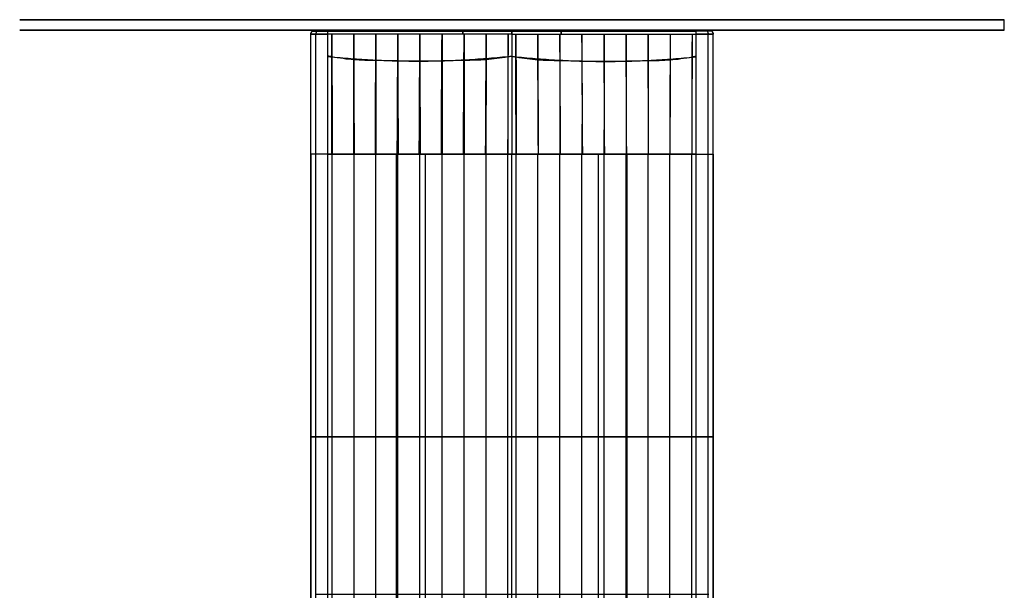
# Model space of a CAD drawing. Header units: millimetres. Extents: x -57 to 58, y -66 to 67.
# Tile 8 of 8: x -57 to 58, y 0 to 67. Entities that reach past the tile are written whole.
import ezdxf

# ---------------------------------------------------------------- set-up
doc = ezdxf.new("R2010")
doc.units = ezdxf.units.MM
doc.header["$MEASUREMENT"] = 0
doc.layers.add('White Porcelain Series_ D2_ 2017', color=178, linetype='Continuous', true_color=0x000000)

msp = doc.modelspace()

# ---------------------------------------------------------------- linework, layer by layer
at = {"layer": 'White Porcelain Series_ D2_ 2017'}
for p, q in [((23.09, 65.88, 34), (-22.91, 65.88, 34)), ((0.09, 65.88, 2), (0.09, 65.88, 66)), ((0.09, 65.38, 66.5), (-21.41, 65.38, 66.5)), ((-21.41, 51.38, 66.5), (-21.41, 65.38, 66.5)), ((0.09, 65.38, 1.5), (-21.41, 65.38, 1.5)), ((-21.41, 51.38, 1.5), (-21.41, 65.38, 1.5)), ((0.09, 65.38, 66.5), (21.59, 65.38, 66.5)), ((0.09, 65.38, 1.5), (21.59, 65.38, 1.5)), ((21.59, 51.38, 66.5), (21.59, 65.38, 66.5)), ((21.59, 51.38, 1.5), (21.59, 65.38, 1.5))]:
    msp.add_line(p, q, dxfattribs=at)
at = {"layer": 'White Porcelain Series_ D2_ 2017', "extrusion": (-3.5845e-11, 1, 2.14612e-16)}
msp.add_lwpolyline([(-23.09, 34), (22.91, 34)], dxfattribs=at)
at = {"layer": 'White Porcelain Series_ D2_ 2017', "extrusion": (6.10808e-32, -1, -2.47145e-16)}
msp.add_rational_spline([(57.59, 67.08, 34.6), (57.59, 67.08, -22.9), (0.09, 67.08, -22.9), (-57.41, 67.08, -22.9), (-57.41, 67.08, 34.6), (-57.41, 67.08, 92.1), (0.09, 67.08, 92.1), (57.59, 67.08, 92.1), (57.59, 67.08, 34.6)], [1, 0.707106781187, 1, 0.707106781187, 1, 0.707106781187, 1, 0.707106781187, 1], degree=2, knots=[0, 0, 0, 90.320789, 90.320789, 180.641578, 180.641578, 270.962366, 270.962366, 361.283155, 361.283155, 361.283155], dxfattribs=at)
at = {"layer": 'White Porcelain Series_ D2_ 2017'}
for points, degree in [([(57.59, 65.88, 34.6), (57.59, 66.48, 34.6), (57.59, 67.08, 34.6)], 2), ([(-23.26, 65.74, 3.5), (-23.26, 65.74, 34), (-23.26, 65.74, 64.5)], 2), ([(-22.91, 65.88, 3.5), (-22.91, 65.88, 34), (-22.91, 65.88, 64.5)], 2), ([(0.09, 65.88, 66), (-7.08, 65.88, 66), (-14.24, 65.88, 66), (-21.41, 65.88, 66)], 3), ([(-21.41, 65.88, 2), (-14.24, 65.88, 2), (-7.08, 65.88, 2), (0.09, 65.88, 2)], 3), ([(-21.41, 65.74, 1.65), (-10.66, 65.74, 1.65), (0.09, 65.74, 1.65)], 2), ([(0.09, 65.74, 66.35), (-10.66, 65.74, 66.35), (-21.41, 65.74, 66.35)], 2), ([(21.59, 65.88, 2), (14.42, 65.88, 2), (7.26, 65.88, 2), (0.09, 65.88, 2)], 3), ([(0.09, 65.88, 66), (7.26, 65.88, 66), (14.42, 65.88, 66), (21.59, 65.88, 66)], 3), ([(21.59, 65.74, 1.65), (10.84, 65.74, 1.65), (0.09, 65.74, 1.65)], 2), ([(0.09, 65.74, 66.35), (10.84, 65.74, 66.35), (21.59, 65.74, 66.35)], 2), ([(23.09, 65.88, 64.5), (23.09, 65.88, 34), (23.09, 65.88, 3.5)], 2), ([(23.44, 65.74, 3.5), (23.44, 65.74, 34), (23.44, 65.74, 64.5)], 2), ([(-23.41, 51.38, 3.5), (-23.41, 58.38, 3.5), (-23.41, 65.38, 3.5)], 2), ([(-23.41, 65.38, 3.5), (-23.41, 65.38, 34), (-23.41, 65.38, 64.5)], 2), ([(-23.41, 51.38, 64.5), (-23.41, 58.38, 64.5), (-23.41, 65.38, 64.5)], 2), ([(-23.41, 51.38, 34), (-23.41, 58.38, 34), (-23.41, 65.38, 34)], 2), ([(-22.82, 51.38, 2.09), (-22.82, 58.38, 2.09), (-22.82, 65.38, 2.09)], 2), ([(-22.82, 51.38, 65.91), (-22.82, 58.38, 65.91), (-22.82, 65.38, 65.91)], 2), ([(0.09, 65.38, 1.5), (0.09, 60.81, 1.5), (0.09, 56.13, 1.5), (0.09, 51.38, 1.5)], 3), ([(23, 51.38, 65.91), (23, 58.38, 65.91), (23, 65.38, 65.91)], 2), ([(23.01, 51.38, 2.09), (23.01, 58.38, 2.09), (23.01, 65.38, 2.09)], 2), ([(23.59, 51.38, 3.5), (23.59, 58.38, 3.5), (23.59, 65.38, 3.5)], 2), ([(23.59, 65.38, 3.5), (23.59, 65.38, 34), (23.59, 65.38, 64.5)], 2), ([(23.59, 51.38, 64.5), (23.59, 58.38, 64.5), (23.59, 65.38, 64.5)], 2), ([(23.59, 51.38, 34), (23.59, 58.38, 34), (23.59, 65.38, 34)], 2), ([(-23.41, -14.62, 3.5), (-23.41, 18.38, 3.5), (-23.41, 51.38, 3.5)], 2), ([(-23.41, 51.38, 3.5), (-23.41, 51.38, 34), (-23.41, 51.38, 64.5)], 2), ([(-23.41, 51.38, 64.5), (-23.41, 18.38, 64.5), (-23.41, -14.62, 64.5)], 2), ([(-23.41, -14.62, 34), (-23.41, 18.38, 34), (-23.41, 51.38, 34)], 2), ([(-22.82, -14.62, 2.09), (-22.82, 18.38, 2.09), (-22.82, 51.38, 2.09)], 2), ([(-22.82, -14.62, 65.91), (-22.82, 18.38, 65.91), (-22.82, 51.38, 65.92)], 2), ([(-21.41, -14.62, 1.5), (-21.41, 18.38, 1.5), (-21.41, 51.38, 1.5)], 2), ([(0.09, 51.38, 1.5), (-7.08, 51.38, 1.5), (-14.24, 51.38, 1.5), (-21.41, 51.38, 1.5)], 3), ([(-21.41, -14.62, 66.5), (-21.41, 18.38, 66.5), (-21.41, 51.38, 66.5)], 2), ([(-20.91, -14.62, 66.5), (-20.91, 18.38, 66.5), (-20.91, 51.38, 66.5)], 2), ([(-18.33, -14.62, 66.5), (-18.33, 18.38, 66.5), (-18.33, 51.38, 66.5)], 2), ([(-15.81, -14.62, 66.5), (-15.81, 18.38, 66.5), (-15.81, 51.38, 66.5)], 2), ([(-13.38, -14.62, 66.5), (-13.38, 18.38, 66.5), (-13.38, 51.38, 66.5)], 2), ([(-13.24, -14.62, 66.5), (-13.24, 18.38, 66.5), (-13.24, 51.38, 66.5)], 2), ([(-10.66, -14.62, 1.5), (-10.66, 18.38, 1.5), (-10.66, 51.38, 1.5)], 2), ([(-10.66, -14.62, 66.5), (-10.66, 18.38, 66.5), (-10.66, 51.38, 66.5)], 2), ([(-10.01, -14.62, 66.5), (-10.01, 18.38, 66.5), (-10.01, 51.38, 66.5)], 2), ([(-8.08, -14.62, 66.5), (-8.08, 18.38, 66.5), (-8.08, 51.38, 66.5)], 2), ([(-5.5, -14.62, 66.5), (-5.5, 18.38, 66.5), (-5.5, 51.38, 66.5)], 2), ([(-2.94, -14.62, 66.5), (-2.94, 18.38, 66.5), (-2.94, 51.38, 66.5)], 2), ([(-0.39, -14.62, 66.5), (-0.39, 18.38, 66.5), (-0.39, 51.38, 66.5)], 2), ([(0.09, -14.62, 1.5), (0.09, 18.38, 1.5), (0.09, 51.38, 1.5)], 2), ([(0.09, 51.38, 1.5), (7.26, 51.38, 1.5), (14.42, 51.38, 1.5), (21.59, 51.38, 1.5)], 3), ([(0.09, -14.62, 66.5), (0.09, 18.38, 66.5), (0.09, 51.38, 66.5)], 2), ([(0.57, -14.62, 66.5), (0.57, 18.38, 66.5), (0.57, 51.38, 66.5)], 2), ([(3.12, -14.62, 66.5), (3.12, 18.38, 66.5), (3.12, 51.38, 66.5)], 2), ([(5.68, -14.62, 66.5), (5.68, 18.38, 66.5), (5.68, 51.38, 66.5)], 2), ([(8.26, -14.62, 66.5), (8.26, 18.38, 66.5), (8.26, 51.38, 66.5)], 2), ([(10.19, -14.62, 66.5), (10.19, 18.38, 66.5), (10.19, 51.38, 66.5)], 2), ([(10.84, -14.62, 1.5), (10.84, 18.38, 1.5), (10.84, 51.38, 1.5)], 2), ([(10.84, -14.62, 66.5), (10.84, 18.38, 66.5), (10.84, 51.38, 66.5)], 2), ([(13.42, -14.62, 66.5), (13.42, 18.38, 66.5), (13.42, 51.38, 66.5)], 2), ([(13.56, -14.62, 66.5), (13.56, 18.38, 66.5), (13.56, 51.38, 66.5)], 2), ([(15.99, -14.62, 66.5), (15.99, 18.38, 66.5), (15.99, 51.38, 66.5)], 2), ([(18.51, -14.62, 66.5), (18.51, 18.38, 66.5), (18.51, 51.38, 66.5)], 2), ([(21.09, -14.62, 66.5), (21.09, 18.38, 66.5), (21.09, 51.38, 66.5)], 2), ([(21.59, -14.62, 1.5), (21.59, 18.38, 1.5), (21.59, 51.38, 1.5)], 2), ([(21.59, -14.62, 66.5), (21.59, 18.38, 66.5), (21.59, 51.38, 66.5)], 2), ([(23, -14.62, 2.09), (23, 18.38, 2.09), (23, 51.38, 2.09)], 2), ([(23, -14.62, 65.91), (23, 18.38, 65.91), (23, 51.38, 65.92)], 2), ([(23.59, -14.62, 3.5), (23.59, 18.38, 3.5), (23.59, 51.38, 3.5)], 2), ([(23.59, 51.38, 3.5), (23.59, 51.38, 34), (23.59, 51.38, 64.5)], 2), ([(23.59, 51.38, 64.5), (23.59, 18.38, 64.5), (23.59, -14.62, 64.5)], 2), ([(23.59, -14.62, 34), (23.59, 18.38, 34), (23.59, 51.38, 34)], 2), ([(-23.41, 18.38, 3.5), (-23.41, 18.38, 34), (-23.41, 18.38, 64.5)], 2), ([(0.09, 18.38, 1.5), (-7.08, 18.38, 1.5), (-14.24, 18.38, 1.5), (-21.41, 18.38, 1.5)], 3), ([(0.09, 18.38, 1.5), (7.26, 18.38, 1.5), (14.42, 18.38, 1.5), (21.59, 18.38, 1.5)], 3), ([(23.59, 18.38, 3.5), (23.59, 18.38, 34), (23.59, 18.38, 64.5)], 2)]:
    msp.add_open_spline(points, degree=degree, dxfattribs=at)
at = {"layer": 'White Porcelain Series_ D2_ 2017', "extrusion": (1.22162e-31, -1, -3.70718e-16)}
msp.add_rational_spline([(57.59, 65.88, 34.6), (57.59, 65.88, -22.9), (0.09, 65.88, -22.9), (-57.41, 65.88, -22.9), (-57.41, 65.88, 34.6), (-57.41, 65.88, 92.1), (0.09, 65.88, 92.1), (57.59, 65.88, 92.1), (57.59, 65.88, 34.6)], [1, 0.707106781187, 1, 0.707106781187, 1, 0.707106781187, 1, 0.707106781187, 1], degree=2, knots=[0, 0, 0, 90.320789, 90.320789, 180.641578, 180.641578, 270.962366, 270.962366, 361.283155, 361.283155, 361.283155], dxfattribs=at)
at = {"layer": 'White Porcelain Series_ D2_ 2017', "extrusion": (5.98722e-06, -5.98695e-06, 1)}
msp.add_rational_spline([(-23.41, 65.38, 64.5), (-23.41, 65.88, 64.5), (-22.91, 65.88, 64.5)], [1, 0.707106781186, 1], degree=2, dxfattribs=at)
at = {"layer": 'White Porcelain Series_ D2_ 2017', "extrusion": (5.9872e-06, -5.98693e-06, 1)}
msp.add_rational_spline([(-23.41, 65.38, 3.5), (-23.41, 65.88, 3.5), (-22.91, 65.88, 3.5)], [1, 0.707106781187, 1], degree=2, dxfattribs=at)
at = {"layer": 'White Porcelain Series_ D2_ 2017', "extrusion": (5.98718e-06, -5.9869e-06, 1)}
msp.add_rational_spline([(-22.91, 65.88, 34), (-23.41, 65.88, 34), (-23.41, 65.38, 34)], [1, 0.707106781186, 1], degree=2, dxfattribs=at)
at = {"layer": 'White Porcelain Series_ D2_ 2017', "extrusion": (-2.25757e-11, 1, 5.98692e-06)}
msp.add_rational_spline([(-23.26, 65.74, 3.5), (-23.29, 65.74, 2.51), (-22.4, 65.74, 1.62), (-21.41, 65.74, 1.65)], [0.853553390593, 0.853553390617, 0.853553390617, 0.853553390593], degree=3, dxfattribs=at)
at = {"layer": 'White Porcelain Series_ D2_ 2017', "extrusion": (-2.47516e-11, 1, 5.98697e-06)}
msp.add_rational_spline([(-23.26, 65.74, 64.5), (-23.29, 65.74, 65.49), (-22.4, 65.74, 66.38), (-21.41, 65.74, 66.35)], [0.853553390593, 0.853553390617, 0.853553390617, 0.853553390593], degree=3, dxfattribs=at)
at = {"layer": 'White Porcelain Series_ D2_ 2017', "extrusion": (-2.52195e-12, 1, 5.98695e-06)}
msp.add_open_spline([(-22.91, 65.88, 64.5), (-22.93, 65.88, 65.3), (-22.21, 65.88, 66.02), (-21.41, 65.88, 66)], degree=3, dxfattribs=at)
at = {"layer": 'White Porcelain Series_ D2_ 2017', "extrusion": (-2.7503e-12, 1, 5.98694e-06)}
msp.add_open_spline([(-21.41, 65.88, 2), (-22.21, 65.88, 1.98), (-22.93, 65.88, 2.7), (-22.91, 65.88, 3.5)], degree=3, dxfattribs=at)
at = {"layer": 'White Porcelain Series_ D2_ 2017', "extrusion": (0.707103, 4.23343e-06, -0.707111)}
msp.add_rational_spline([(-22.47, 65.88, 2.44), (-22.82, 65.88, 2.09), (-22.82, 65.38, 2.09)], [1, 0.707106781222, 1], degree=2, dxfattribs=at)
at = {"layer": 'White Porcelain Series_ D2_ 2017', "extrusion": (0.707111, -4.23338e-06, 0.707103)}
msp.add_rational_spline([(-22.47, 65.88, 65.56), (-22.82, 65.88, 65.91), (-22.82, 65.38, 65.91)], [1, 0.707106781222, 1], degree=2, dxfattribs=at)
at = {"layer": 'White Porcelain Series_ D2_ 2017', "extrusion": (-1, -3.00543e-11, 5.98723e-06)}
msp.add_rational_spline([(-21.41, 65.38, 1.5), (-21.41, 65.88, 1.5), (-21.41, 65.88, 2)], [1, 0.707106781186, 1], degree=2, dxfattribs=at)
at = {"layer": 'White Porcelain Series_ D2_ 2017', "extrusion": (1, 2.45532e-10, -5.98743e-06)}
msp.add_rational_spline([(-21.41, 65.38, 66.5), (-21.41, 65.88, 66.5), (-21.41, 65.88, 66)], [1, 0.707106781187, 1], degree=2, dxfattribs=at)
at = {"layer": 'White Porcelain Series_ D2_ 2017', "extrusion": (-1, -3.59215e-11, 5.98722e-06)}
msp.add_rational_spline([(-5.66, 65.88, 2), (-5.66, 65.88, 1.5), (-5.66, 65.38, 1.5)], [1, 0.707106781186, 1], degree=2, dxfattribs=at)
at = {"layer": 'White Porcelain Series_ D2_ 2017', "extrusion": (1, 3.58523e-11, -5.98722e-06)}
msp.add_rational_spline([(-5.66, 65.38, 66.5), (-5.66, 65.88, 66.5), (-5.66, 65.88, 66)], [1, 0.707106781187, 1], degree=2, dxfattribs=at)
at = {"layer": 'White Porcelain Series_ D2_ 2017', "extrusion": (-1, 2.99363e-06, -2.99359e-06)}
msp.add_rational_spline([(0.09, 65.38, 1.5), (0.09, 65.68, 1.5), (0.09, 65.88, 1.71), (0.09, 65.88, 2)], [1, 0.804737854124, 0.804737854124, 1], degree=3, dxfattribs=at)
at = {"layer": 'White Porcelain Series_ D2_ 2017', "extrusion": (1, 2.99359e-06, 2.99363e-06)}
msp.add_rational_spline([(0.09, 65.88, 66), (0.09, 65.88, 66.29), (0.09, 65.68, 66.5), (0.09, 65.38, 66.5)], [1, 0.804737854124, 0.804737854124, 1], degree=3, dxfattribs=at)
at = {"layer": 'White Porcelain Series_ D2_ 2017', "extrusion": (-1, 3.59091e-11, -5.98722e-06)}
msp.add_rational_spline([(5.84, 65.88, 2), (5.84, 65.88, 1.5), (5.84, 65.38, 1.5)], [1, 0.707106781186, 1], degree=2, dxfattribs=at)
at = {"layer": 'White Porcelain Series_ D2_ 2017', "extrusion": (1, -3.58807e-11, 5.98722e-06)}
msp.add_rational_spline([(5.84, 65.38, 66.5), (5.84, 65.88, 66.5), (5.84, 65.88, 66)], [1, 0.707106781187, 1], degree=2, dxfattribs=at)
at = {"layer": 'White Porcelain Series_ D2_ 2017', "extrusion": (-2.7503e-12, -1, -5.98694e-06)}
msp.add_open_spline([(23.09, 65.88, 3.5), (23.11, 65.88, 2.7), (22.39, 65.88, 1.98), (21.59, 65.88, 2)], degree=3, dxfattribs=at)
at = {"layer": 'White Porcelain Series_ D2_ 2017', "extrusion": (2.52195e-12, 1, 5.98695e-06)}
msp.add_open_spline([(21.59, 65.88, 66), (22.39, 65.88, 66.02), (23.11, 65.88, 65.3), (23.09, 65.88, 64.5)], degree=3, dxfattribs=at)
at = {"layer": 'White Porcelain Series_ D2_ 2017', "extrusion": (-1, 3.00401e-11, -5.98723e-06)}
msp.add_rational_spline([(21.59, 65.38, 1.5), (21.59, 65.88, 1.5), (21.59, 65.88, 2)], [1, 0.707106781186, 1], degree=2, dxfattribs=at)
at = {"layer": 'White Porcelain Series_ D2_ 2017', "extrusion": (1, -2.45574e-10, 5.98743e-06)}
msp.add_rational_spline([(21.59, 65.38, 66.5), (21.59, 65.88, 66.5), (21.59, 65.88, 66)], [1, 0.707106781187, 1], degree=2, dxfattribs=at)
at = {"layer": 'White Porcelain Series_ D2_ 2017', "extrusion": (-2.25757e-11, -1, -5.98692e-06)}
msp.add_rational_spline([(23.44, 65.74, 3.5), (23.47, 65.74, 2.51), (22.58, 65.74, 1.62), (21.59, 65.74, 1.65)], [0.853553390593, 0.853553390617, 0.853553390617, 0.853553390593], degree=3, dxfattribs=at)
at = {"layer": 'White Porcelain Series_ D2_ 2017', "extrusion": (2.47516e-11, 1, 5.98697e-06)}
msp.add_rational_spline([(23.44, 65.74, 64.5), (23.47, 65.74, 65.49), (22.58, 65.74, 66.38), (21.59, 65.74, 66.35)], [0.853553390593, 0.853553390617, 0.853553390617, 0.853553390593], degree=3, dxfattribs=at)
at = {"layer": 'White Porcelain Series_ D2_ 2017', "extrusion": (0.707103, -4.23343e-06, 0.707111)}
msp.add_rational_spline([(22.65, 65.88, 2.44), (23, 65.88, 2.09), (23, 65.38, 2.09)], [1, 0.707106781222, 1], degree=2, dxfattribs=at)
at = {"layer": 'White Porcelain Series_ D2_ 2017', "extrusion": (0.707111, 4.23338e-06, -0.707103)}
msp.add_rational_spline([(22.65, 65.88, 65.56), (23, 65.88, 65.91), (23, 65.38, 65.91)], [1, 0.707106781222, 1], degree=2, dxfattribs=at)
at = {"layer": 'White Porcelain Series_ D2_ 2017', "extrusion": (5.98722e-06, 5.98695e-06, -1)}
msp.add_rational_spline([(23.59, 65.38, 64.5), (23.59, 65.88, 64.5), (23.09, 65.88, 64.5)], [1, 0.707106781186, 1], degree=2, dxfattribs=at)
at = {"layer": 'White Porcelain Series_ D2_ 2017', "extrusion": (5.9872e-06, 5.98693e-06, -1)}
msp.add_rational_spline([(23.59, 65.38, 3.5), (23.59, 65.88, 3.5), (23.09, 65.88, 3.5)], [1, 0.707106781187, 1], degree=2, dxfattribs=at)
at = {"layer": 'White Porcelain Series_ D2_ 2017', "extrusion": (5.98718e-06, 5.9869e-06, -1)}
msp.add_rational_spline([(23.09, 65.88, 34), (23.59, 65.88, 34), (23.59, 65.38, 34)], [1, 0.707106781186, 1], degree=2, dxfattribs=at)
at = {"layer": 'White Porcelain Series_ D2_ 2017', "extrusion": (-6.02936e-13, -1, -5.98694e-06)}
msp.add_rational_spline([(-21.41, 65.38, 1.5), (-23.41, 65.38, 1.5), (-23.41, 65.38, 3.5)], [1, 0.707107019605, 1], degree=2, dxfattribs=at)
at = {"layer": 'White Porcelain Series_ D2_ 2017', "extrusion": (1.75376e-12, -1, -5.98694e-06)}
msp.add_rational_spline([(-23.41, 65.38, 64.5), (-23.41, 65.38, 66.5), (-21.41, 65.38, 66.5)], [1, 0.707106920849, 0.999999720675], degree=2, dxfattribs=at)
at = {"layer": 'White Porcelain Series_ D2_ 2017', "extrusion": (-5.98747e-06, 5.98694e-06, -1)}
for points, knots in [([(-20.95, 51.38, 1.5), (-20.95, 55.11, 1.5), (-20.96, 59.67, 1.5), (-20.97, 64.47, 1.5), (-20.97, 65.38, 1.5)], [115.591756, 115.591756, 115.591756, 115.591756, 126.910696, 129.451062, 129.451062, 129.451062, 129.451062]), ([(-18.4, 51.38, 1.5), (-18.4, 54.94, 1.5), (-18.4, 59.41, 1.5), (-18.4, 64.38, 1.5), (-18.4, 65.38, 1.5)], [116.001177, 116.001177, 116.001177, 116.001177, 126.910696, 129.505638, 129.505638, 129.505638, 129.505638])]:
    msp.add_open_spline(points, degree=3, knots=knots, dxfattribs=at)
at = {"layer": 'White Porcelain Series_ D2_ 2017'}
for points, knots in [([(-20.95, 65.38, 66.5), (-20.95, 64.48, 66.5), (-20.93, 59.52, 66.5), (-20.92, 55.05, 66.5), (-20.92, 51.38, 66.5)], [-129.312278, -129.312278, -129.312278, -129.312278, -126.911698, -115.629027, -115.629027, -115.629027, -115.629027]), ([(-18.4, 65.38, 66.5), (-18.4, 64.35, 66.5), (-18.38, 59.29, 66.5), (-18.36, 54.87, 66.5), (-18.35, 51.38, 66.5)], [-129.521962, -129.521962, -129.521962, -129.521962, -126.911698, -116.086516, -116.086516, -116.086516, -116.086516]), ([(-15.82, 65.38, 66.5), (-15.82, 64.31, 66.5), (-15.81, 59.17, 66.5), (-15.8, 54.78, 66.5), (-15.8, 51.38, 66.5)], [-129.506501, -129.506501, -129.506501, -129.506501, -126.911698, -116.350444, -116.350444, -116.350444, -116.350444]), ([(-13.24, 65.38, 66.5), (-13.24, 64.29, 66.5), (-13.23, 59.12, 66.5), (-13.22, 54.74, 66.5), (-13.22, 51.38, 66.5)], [-129.496124, -129.496124, -129.496124, -129.496124, -126.911698, -116.502003, -116.502003, -116.502003, -116.502003]), ([(-10.66, 65.38, 66.5), (-10.66, 64.29, 66.5), (-10.66, 59.1, 66.5), (-10.65, 54.72, 66.5), (-10.65, 51.38, 66.5)], [-129.501299, -129.501299, -129.501299, -129.501299, -126.911698, -116.545907, -116.545907, -116.545907, -116.545907]), ([(-8.08, 65.38, 66.5), (-8.08, 64.29, 66.5), (-8.08, 59.12, 66.5), (-8.08, 54.74, 66.5), (-8.08, 51.38, 66.5)], [-129.496537, -129.496537, -129.496537, -129.496537, -126.911698, -116.479704, -116.479704, -116.479704, -116.479704]), ([(-5.49, 65.38, 66.5), (-5.49, 64.32, 66.5), (-5.5, 59.17, 66.5), (-5.51, 54.78, 66.5), (-5.51, 51.38, 66.5)], [-129.506499, -129.506499, -129.506499, -129.506499, -126.911698, -116.314741, -116.314741, -116.314741, -116.314741]), ([(-2.92, 65.38, 66.5), (-2.92, 64.35, 66.5), (-2.94, 59.29, 66.5), (-2.95, 54.87, 66.5), (-2.97, 51.38, 66.5)], [-129.519435, -129.519435, -129.519435, -129.519435, -126.911698, -116.051797, -116.051797, -116.051797, -116.051797]), ([(-0.37, 65.38, 66.5), (-0.37, 64.47, 66.5), (-0.39, 59.52, 66.5), (-0.4, 55.05, 66.5), (-0.4, 51.38, 66.5)], [-129.316978, -129.316978, -129.316978, -129.316978, -126.911698, -115.626164, -115.626164, -115.626164, -115.626164]), ([(0.09, 65.38, 66.5), (0.09, 61.45, 66.5), (0.09, 57.52, 66.5), (0.09, 53.59, 66.5), (0.09, 52.86, 66.5), (0.09, 52.12, 66.5), (0.09, 51.38, 66.5)], [144.448895, 144.448895, 144.448895, 144.448895, 156.238136, 156.238136, 156.238136, 158.448895, 158.448895, 158.448895, 158.448895]), ([(0.55, 65.38, 66.5), (0.55, 64.47, 66.5), (0.57, 59.52, 66.5), (0.58, 55.05, 66.5), (0.58, 51.38, 66.5)], [-129.316978, -129.316978, -129.316978, -129.316978, -126.911698, -115.626164, -115.626164, -115.626164, -115.626164]), ([(3.1, 65.38, 66.5), (3.1, 64.35, 66.5), (3.12, 59.29, 66.5), (3.14, 54.87, 66.5), (3.15, 51.38, 66.5)], [-129.519435, -129.519435, -129.519435, -129.519435, -126.911698, -116.051797, -116.051797, -116.051797, -116.051797]), ([(5.67, 65.38, 66.5), (5.68, 64.32, 66.5), (5.69, 59.17, 66.5), (5.69, 54.78, 66.5), (5.69, 51.38, 66.5)], [-129.506499, -129.506499, -129.506499, -129.506499, -126.911698, -116.314741, -116.314741, -116.314741, -116.314741]), ([(8.26, 65.38, 66.5), (8.26, 64.29, 66.5), (8.27, 59.12, 66.5), (8.27, 54.74, 66.5), (8.26, 51.38, 66.5)], [-129.496537, -129.496537, -129.496537, -129.496537, -126.911698, -116.479704, -116.479704, -116.479704, -116.479704]), ([(10.84, 65.38, 66.5), (10.84, 64.29, 66.5), (10.84, 59.1, 66.5), (10.84, 54.72, 66.5), (10.83, 51.38, 66.5)], [-129.501299, -129.501299, -129.501299, -129.501299, -126.911698, -116.545907, -116.545907, -116.545907, -116.545907]), ([(13.42, 65.38, 66.5), (13.42, 64.29, 66.5), (13.41, 59.12, 66.5), (13.41, 54.74, 66.5), (13.41, 51.38, 66.5)], [-129.496124, -129.496124, -129.496124, -129.496124, -126.911698, -116.502003, -116.502003, -116.502003, -116.502003]), ([(16.01, 65.38, 66.5), (16, 64.31, 66.5), (15.99, 59.17, 66.5), (15.98, 54.78, 66.5), (15.98, 51.38, 66.5)], [-129.506501, -129.506501, -129.506501, -129.506501, -126.911698, -116.350444, -116.350444, -116.350444, -116.350444]), ([(18.58, 65.38, 66.5), (18.58, 64.35, 66.5), (18.56, 59.29, 66.5), (18.54, 54.87, 66.5), (18.53, 51.38, 66.5)], [-129.521962, -129.521962, -129.521962, -129.521962, -126.911698, -116.086516, -116.086516, -116.086516, -116.086516]), ([(21.13, 65.38, 66.5), (21.13, 64.48, 66.5), (21.11, 59.52, 66.5), (21.1, 55.05, 66.5), (21.1, 51.38, 66.5)], [-129.312278, -129.312278, -129.312278, -129.312278, -126.911698, -115.629027, -115.629027, -115.629027, -115.629027]), ([(0.09, 62.83, 66.5), (-0.07, 62.8, 66.5), (-1.18, 62.61, 66.5), (-2.88, 62.37, 66.5), (-5.51, 62.33, 66.5), (-8.08, 62.26, 66.5), (-10.66, 62.24, 66.5), (-13.23, 62.26, 66.5), (-15.81, 62.32, 66.5), (-18.43, 62.35, 66.5), (-20.14, 62.6, 66.5), (-21.25, 62.81, 66.5), (-21.41, 62.83, 66.5)], [68.132539, 68.132539, 68.132539, 68.132539, 68.549983, 71.129983, 73.709983, 76.289983, 78.869983, 81.449983, 84.029983, 86.609983, 89.189983, 89.607668, 89.607668, 89.607668, 89.607668]), ([(0.09, 62.83, 66.5), (0.25, 62.8, 66.5), (1.36, 62.61, 66.5), (3.07, 62.37, 66.5), (5.69, 62.33, 66.5), (8.26, 62.26, 66.5), (10.84, 62.24, 66.5), (13.41, 62.26, 66.5), (15.99, 62.32, 66.5), (18.61, 62.35, 66.5), (20.32, 62.6, 66.5), (21.43, 62.81, 66.5), (21.59, 62.83, 66.5)], [68.132539, 68.132539, 68.132539, 68.132539, 68.549983, 71.129983, 73.709983, 76.289983, 78.869983, 81.449983, 84.029983, 86.609983, 89.189983, 89.607668, 89.607668, 89.607668, 89.607668])]:
    msp.add_open_spline(points, degree=3, knots=knots, dxfattribs=at)
at = {"layer": 'White Porcelain Series_ D2_ 2017', "extrusion": (-5.98726e-06, 5.98694e-06, -1)}
msp.add_open_spline([(-15.86, 51.38, 1.5), (-15.85, 54.81, 1.5), (-15.83, 59.21, 1.5), (-15.82, 64.32, 1.5), (-15.82, 65.38, 1.5)], degree=3, knots=[116.357946, 116.357946, 116.357946, 116.357946, 126.910696, 129.49982, 129.49982, 129.49982, 129.49982], dxfattribs=at)
at = {"layer": 'White Porcelain Series_ D2_ 2017', "extrusion": (-5.98725e-06, 5.98694e-06, -1)}
msp.add_open_spline([(-13.31, 51.38, 1.5), (-13.29, 54.74, 1.5), (-13.27, 59.12, 1.5), (-13.24, 64.29, 1.5), (-13.24, 65.38, 1.5)], degree=3, knots=[116.598798, 116.598798, 116.598798, 116.598798, 126.910696, 129.499536, 129.499536, 129.499536, 129.499536], dxfattribs=at)
at = {"layer": 'White Porcelain Series_ D2_ 2017', "extrusion": (5.98715e-06, -5.98694e-06, 1)}
msp.add_open_spline([(-10.74, 51.38, 1.5), (-10.72, 54.72, 1.5), (-10.7, 59.1, 1.5), (-10.67, 64.28, 1.5), (-10.66, 65.38, 1.5)], degree=3, knots=[116.664961, 116.664961, 116.664961, 116.664961, 126.910696, 129.500244, 129.500244, 129.500244, 129.500244], dxfattribs=at)
at = {"layer": 'White Porcelain Series_ D2_ 2017', "extrusion": (5.98722e-06, -5.98694e-06, 1)}
msp.add_open_spline([(-8.16, 51.38, 1.5), (-8.15, 54.74, 1.5), (-8.12, 59.13, 1.5), (-8.09, 64.29, 1.5), (-8.08, 65.38, 1.5)], degree=3, knots=[116.550723, 116.550723, 116.550723, 116.550723, 126.910696, 129.49896, 129.49896, 129.49896, 129.49896], dxfattribs=at)
at = {"layer": 'White Porcelain Series_ D2_ 2017', "extrusion": (5.98723e-06, -5.98694e-06, 1)}
msp.add_open_spline([(-5.58, 51.38, 1.5), (-5.56, 54.82, 1.5), (-5.54, 59.23, 1.5), (-5.51, 64.33, 1.5), (-5.5, 65.38, 1.5)], degree=3, knots=[116.275215, 116.275215, 116.275215, 116.275215, 126.910696, 129.499574, 129.499574, 129.499574, 129.499574], dxfattribs=at)
at = {"layer": 'White Porcelain Series_ D2_ 2017', "extrusion": (5.98726e-06, -5.98694e-06, 1)}
msp.add_open_spline([(-2.99, 51.38, 1.5), (-2.97, 54.97, 1.5), (-2.95, 59.46, 1.5), (-2.92, 64.4, 1.5), (-2.91, 65.38, 1.5)], degree=3, knots=[115.918434, 115.918434, 115.918434, 115.918434, 126.910696, 129.505628, 129.505628, 129.505628, 129.505628], dxfattribs=at)
at = {"layer": 'White Porcelain Series_ D2_ 2017', "extrusion": (5.98752e-06, -5.98694e-06, 1)}
msp.add_open_spline([(-0.38, 51.38, 1.5), (-0.37, 55.15, 1.5), (-0.36, 59.76, 1.5), (-0.35, 64.48, 1.5), (-0.35, 65.38, 1.5)], degree=3, knots=[115.554723, 115.554723, 115.554723, 115.554723, 126.910696, 129.462619, 129.462619, 129.462619, 129.462619], dxfattribs=at)
at = {"layer": 'White Porcelain Series_ D2_ 2017', "extrusion": (5.98752e-06, 5.98694e-06, -1)}
msp.add_open_spline([(0.57, 51.38, 1.5), (0.56, 55.15, 1.5), (0.55, 59.76, 1.5), (0.53, 64.48, 1.5), (0.53, 65.38, 1.5)], degree=3, knots=[115.554723, 115.554723, 115.554723, 115.554723, 126.910696, 129.462619, 129.462619, 129.462619, 129.462619], dxfattribs=at)
at = {"layer": 'White Porcelain Series_ D2_ 2017', "extrusion": (5.98726e-06, 5.98694e-06, -1)}
msp.add_open_spline([(3.17, 51.38, 1.5), (3.16, 54.97, 1.5), (3.13, 59.46, 1.5), (3.1, 64.4, 1.5), (3.1, 65.38, 1.5)], degree=3, knots=[115.918434, 115.918434, 115.918434, 115.918434, 126.910696, 129.505628, 129.505628, 129.505628, 129.505628], dxfattribs=at)
at = {"layer": 'White Porcelain Series_ D2_ 2017', "extrusion": (5.98723e-06, 5.98694e-06, -1)}
msp.add_open_spline([(5.76, 51.38, 1.5), (5.75, 54.82, 1.5), (5.73, 59.23, 1.5), (5.69, 64.33, 1.5), (5.68, 65.38, 1.5)], degree=3, knots=[116.275215, 116.275215, 116.275215, 116.275215, 126.910696, 129.499574, 129.499574, 129.499574, 129.499574], dxfattribs=at)
at = {"layer": 'White Porcelain Series_ D2_ 2017', "extrusion": (5.98722e-06, 5.98694e-06, -1)}
for points, knots in [([(8.35, 51.38, 1.5), (8.33, 54.74, 1.5), (8.3, 59.13, 1.5), (8.27, 64.29, 1.5), (8.26, 65.38, 1.5)], [116.550723, 116.550723, 116.550723, 116.550723, 126.910696, 129.49896, 129.49896, 129.49896, 129.49896]), ([(0.09, 62.79, 1.5), (0.24, 62.78, 1.5), (1.28, 62.69, 1.5), (3.1, 62.52, 1.5), (5.71, 62.35, 1.5), (8.28, 62.24, 1.5), (10.86, 62.21, 1.5), (13.44, 62.23, 1.5), (16, 62.33, 1.5), (18.6, 62.49, 1.5), (20.4, 62.63, 1.5), (21.44, 62.75, 1.5), (21.59, 62.77, 1.5)], [0.002731, 0.002731, 0.002731, 0.002731, 0.43, 3.01, 5.59, 8.17, 10.75, 13.33, 15.91, 18.49, 21.07, 21.491901, 21.491901, 21.491901, 21.491901])]:
    msp.add_open_spline(points, degree=3, knots=knots, dxfattribs=at)
at = {"layer": 'White Porcelain Series_ D2_ 2017', "extrusion": (5.98715e-06, 5.98694e-06, -1)}
msp.add_open_spline([(10.92, 51.38, 1.5), (10.9, 54.72, 1.5), (10.88, 59.1, 1.5), (10.85, 64.28, 1.5), (10.84, 65.38, 1.5)], degree=3, knots=[116.664961, 116.664961, 116.664961, 116.664961, 126.910696, 129.500244, 129.500244, 129.500244, 129.500244], dxfattribs=at)
at = {"layer": 'White Porcelain Series_ D2_ 2017', "extrusion": (-5.98725e-06, -5.98694e-06, 1)}
msp.add_open_spline([(13.49, 51.38, 1.5), (13.47, 54.74, 1.5), (13.45, 59.12, 1.5), (13.43, 64.29, 1.5), (13.42, 65.38, 1.5)], degree=3, knots=[116.598798, 116.598798, 116.598798, 116.598798, 126.910696, 129.499536, 129.499536, 129.499536, 129.499536], dxfattribs=at)
at = {"layer": 'White Porcelain Series_ D2_ 2017', "extrusion": (-5.98726e-06, -5.98694e-06, 1)}
msp.add_open_spline([(16.04, 51.38, 1.5), (16.03, 54.81, 1.5), (16.01, 59.21, 1.5), (16, 64.32, 1.5), (16, 65.38, 1.5)], degree=3, knots=[116.357946, 116.357946, 116.357946, 116.357946, 126.910696, 129.49982, 129.49982, 129.49982, 129.49982], dxfattribs=at)
at = {"layer": 'White Porcelain Series_ D2_ 2017', "extrusion": (-5.98747e-06, -5.98694e-06, 1)}
for points, knots in [([(18.58, 51.38, 1.5), (18.58, 54.94, 1.5), (18.58, 59.41, 1.5), (18.59, 64.38, 1.5), (18.59, 65.38, 1.5)], [116.001177, 116.001177, 116.001177, 116.001177, 126.910696, 129.505638, 129.505638, 129.505638, 129.505638]), ([(21.13, 51.38, 1.5), (21.13, 55.11, 1.5), (21.14, 59.67, 1.5), (21.15, 64.47, 1.5), (21.16, 65.38, 1.5)], [115.591756, 115.591756, 115.591756, 115.591756, 126.910696, 129.451062, 129.451062, 129.451062, 129.451062])]:
    msp.add_open_spline(points, degree=3, knots=knots, dxfattribs=at)
at = {"layer": 'White Porcelain Series_ D2_ 2017', "extrusion": (-6.02936e-13, 1, 5.98694e-06)}
msp.add_rational_spline([(21.59, 65.38, 1.5), (23.59, 65.38, 1.5), (23.59, 65.38, 3.5)], [1, 0.707107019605, 1], degree=2, dxfattribs=at)
at = {"layer": 'White Porcelain Series_ D2_ 2017', "extrusion": (-1.75376e-12, -1, -5.98694e-06)}
msp.add_rational_spline([(23.59, 65.38, 64.5), (23.59, 65.38, 66.5), (21.59, 65.38, 66.5)], [1, 0.707106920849, 0.999999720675], degree=2, dxfattribs=at)
at = {"layer": 'White Porcelain Series_ D2_ 2017', "extrusion": (-5.98722e-06, 5.98694e-06, -1)}
msp.add_open_spline([(0.09, 62.79, 1.5), (-0.06, 62.78, 1.5), (-1.1, 62.69, 1.5), (-2.91, 62.52, 1.5), (-5.53, 62.35, 1.5), (-8.1, 62.24, 1.5), (-10.68, 62.21, 1.5), (-13.26, 62.23, 1.5), (-15.82, 62.33, 1.5), (-18.42, 62.49, 1.5), (-20.22, 62.63, 1.5), (-21.26, 62.75, 1.5), (-21.41, 62.77, 1.5)], degree=3, knots=[0.002731, 0.002731, 0.002731, 0.002731, 0.43, 3.01, 5.59, 8.17, 10.75, 13.33, 15.91, 18.49, 21.07, 21.491901, 21.491901, 21.491901, 21.491901], dxfattribs=at)
at = {"layer": 'White Porcelain Series_ D2_ 2017', "extrusion": (1.41926e-12, -1, -5.98694e-06)}
msp.add_rational_spline([(-21.41, 51.38, 1.5), (-23.41, 51.38, 1.5), (-23.41, 51.38, 3.5)], [1, 0.707106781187, 1], degree=2, dxfattribs=at)
at = {"layer": 'White Porcelain Series_ D2_ 2017', "extrusion": (1.49591e-12, -1, -5.98694e-06)}
msp.add_rational_spline([(-21.41, 51.38, 66.5), (-22.58, 51.38, 66.5), (-23.41, 51.38, 65.67), (-23.41, 51.38, 64.5)], [1.00000027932, 0.804738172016, 0.804738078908, 1], degree=3, dxfattribs=at)
at = {"layer": 'White Porcelain Series_ D2_ 2017', "extrusion": (-9.43485e-13, 1, 5.98689e-06)}
msp.add_open_spline([(-21.41, 51.38, 66.5), (-21.24, 51.38, 66.5), (-21.08, 51.38, 66.5), (-20.91, 51.38, 66.5), (-20.05, 51.38, 66.5), (-19.19, 51.38, 66.5), (-18.33, 51.38, 66.5), (-17.49, 51.38, 66.5), (-16.65, 51.38, 66.5), (-15.81, 51.38, 66.5), (-15, 51.38, 66.5), (-14.19, 51.38, 66.5), (-13.38, 51.38, 66.5), (-13.33, 51.38, 66.5), (-13.29, 51.38, 66.5), (-13.24, 51.38, 66.5), (-12.38, 51.38, 66.5), (-11.52, 51.38, 66.5), (-10.66, 51.38, 66.5), (-10.44, 51.38, 66.5), (-10.22, 51.38, 66.5), (-10.01, 51.38, 66.5), (-9.36, 51.38, 66.5), (-8.72, 51.38, 66.5), (-8.08, 51.38, 66.5), (-7.22, 51.38, 66.5), (-6.36, 51.38, 66.5), (-5.5, 51.38, 66.5), (-4.65, 51.38, 66.5), (-3.79, 51.38, 66.5), (-2.94, 51.38, 66.5), (-2.09, 51.38, 66.5), (-1.24, 51.38, 66.5), (-0.39, 51.38, 66.5), (-0.23, 51.38, 66.5), (-0.07, 51.38, 66.5), (0.09, 51.38, 66.5)], degree=3, knots=[92.096684, 92.096684, 92.096684, 92.096684, 92.593104, 92.593104, 92.593104, 95.177194, 95.177194, 95.177194, 97.697445, 97.697445, 97.697445, 100.124706, 100.124706, 100.124706, 100.263521, 100.263521, 100.263521, 102.84622, 102.84622, 102.84622, 103.499164, 103.499164, 103.499164, 105.426085, 105.426085, 105.426085, 108.005014, 108.005014, 108.005014, 110.564462, 110.564462, 110.564462, 113.116821, 113.116821, 113.116821, 113.596684, 113.596684, 113.596684, 113.596684], dxfattribs=at)
at = {"layer": 'White Porcelain Series_ D2_ 2017', "extrusion": (9.43485e-13, 1, 5.98689e-06)}
msp.add_open_spline([(21.59, 51.38, 66.5), (21.43, 51.38, 66.5), (21.26, 51.38, 66.5), (21.09, 51.38, 66.5), (20.23, 51.38, 66.5), (19.37, 51.38, 66.5), (18.51, 51.38, 66.5), (17.67, 51.38, 66.5), (16.83, 51.38, 66.5), (15.99, 51.38, 66.5), (15.18, 51.38, 66.5), (14.37, 51.38, 66.5), (13.56, 51.38, 66.5), (13.52, 51.38, 66.5), (13.47, 51.38, 66.5), (13.42, 51.38, 66.5), (12.56, 51.38, 66.5), (11.7, 51.38, 66.5), (10.84, 51.38, 66.5), (10.62, 51.38, 66.5), (10.41, 51.38, 66.5), (10.19, 51.38, 66.5), (9.55, 51.38, 66.5), (8.9, 51.38, 66.5), (8.26, 51.38, 66.5), (7.4, 51.38, 66.5), (6.54, 51.38, 66.5), (5.68, 51.38, 66.5), (4.83, 51.38, 66.5), (3.98, 51.38, 66.5), (3.12, 51.38, 66.5), (2.27, 51.38, 66.5), (1.42, 51.38, 66.5), (0.57, 51.38, 66.5), (0.41, 51.38, 66.5), (0.25, 51.38, 66.5), (0.09, 51.38, 66.5)], degree=3, knots=[92.096684, 92.096684, 92.096684, 92.096684, 92.593104, 92.593104, 92.593104, 95.177194, 95.177194, 95.177194, 97.697445, 97.697445, 97.697445, 100.124706, 100.124706, 100.124706, 100.263521, 100.263521, 100.263521, 102.84622, 102.84622, 102.84622, 103.499164, 103.499164, 103.499164, 105.426085, 105.426085, 105.426085, 108.005014, 108.005014, 108.005014, 110.564462, 110.564462, 110.564462, 113.116821, 113.116821, 113.116821, 113.596684, 113.596684, 113.596684, 113.596684], dxfattribs=at)
at = {"layer": 'White Porcelain Series_ D2_ 2017', "extrusion": (1.4086e-12, 1, 5.98694e-06)}
msp.add_rational_spline([(21.59, 51.38, 1.5), (23.59, 51.38, 1.5), (23.59, 51.38, 3.5)], [1, 0.707106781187, 1], degree=2, dxfattribs=at)
at = {"layer": 'White Porcelain Series_ D2_ 2017', "extrusion": (-1.49591e-12, -1, -5.98694e-06)}
msp.add_rational_spline([(21.59, 51.38, 66.5), (22.76, 51.38, 66.5), (23.59, 51.38, 65.67), (23.59, 51.38, 64.5)], [1.00000027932, 0.804738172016, 0.804738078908, 1], degree=3, dxfattribs=at)
at = {"layer": 'White Porcelain Series_ D2_ 2017', "extrusion": (1.90065e-12, -1, -5.98694e-06)}
msp.add_rational_spline([(-21.41, 18.38, 1.5), (-23.41, 18.38, 1.5), (-23.41, 18.38, 3.5)], [1, 0.707106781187, 1], degree=2, dxfattribs=at)
at = {"layer": 'White Porcelain Series_ D2_ 2017', "extrusion": (1.90359e-12, -1, -5.98694e-06)}
msp.add_rational_spline([(-23.41, 18.38, 64.5), (-23.41, 18.38, 65.67), (-22.58, 18.38, 66.5), (-21.41, 18.38, 66.5)], [1, 0.804738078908, 0.804738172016, 1.00000027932], degree=3, dxfattribs=at)
at = {"layer": 'White Porcelain Series_ D2_ 2017', "extrusion": (-1.89891e-12, 1, 5.98696e-06)}
msp.add_open_spline([(-21.41, 18.38, 66.5), (-21.24, 18.38, 66.5), (-21.08, 18.38, 66.5), (-20.91, 18.38, 66.5), (-20.05, 18.38, 66.5), (-19.19, 18.38, 66.5), (-18.33, 18.38, 66.5), (-17.49, 18.38, 66.5), (-16.65, 18.38, 66.5), (-15.81, 18.38, 66.5), (-15, 18.38, 66.5), (-14.19, 18.38, 66.5), (-13.38, 18.38, 66.5), (-13.33, 18.38, 66.5), (-13.29, 18.38, 66.5), (-13.24, 18.38, 66.5), (-12.38, 18.38, 66.5), (-11.52, 18.38, 66.5), (-10.66, 18.38, 66.5), (-10.44, 18.38, 66.5), (-10.22, 18.38, 66.5), (-10.01, 18.38, 66.5), (-9.36, 18.38, 66.5), (-8.72, 18.38, 66.5), (-8.08, 18.38, 66.5), (-7.22, 18.38, 66.5), (-6.36, 18.38, 66.5), (-5.5, 18.38, 66.5), (-4.65, 18.38, 66.5), (-3.79, 18.38, 66.5), (-2.94, 18.38, 66.5), (-2.09, 18.38, 66.5), (-1.24, 18.38, 66.5), (-0.39, 18.38, 66.5), (-0.23, 18.38, 66.5), (-0.07, 18.38, 66.5), (0.09, 18.38, 66.5)], degree=3, knots=[92.096684, 92.096684, 92.096684, 92.096684, 92.593104, 92.593104, 92.593104, 95.177194, 95.177194, 95.177194, 97.697445, 97.697445, 97.697445, 100.124706, 100.124706, 100.124706, 100.263521, 100.263521, 100.263521, 102.84622, 102.84622, 102.84622, 103.499164, 103.499164, 103.499164, 105.426085, 105.426085, 105.426085, 108.005014, 108.005014, 108.005014, 110.564462, 110.564462, 110.564462, 113.116821, 113.116821, 113.116821, 113.596684, 113.596684, 113.596684, 113.596684], dxfattribs=at)
at = {"layer": 'White Porcelain Series_ D2_ 2017', "extrusion": (1.89877e-12, 1, 5.98693e-06)}
msp.add_open_spline([(21.59, 18.38, 66.5), (21.42, 18.38, 66.5), (21.26, 18.38, 66.5), (21.09, 18.38, 66.5), (20.23, 18.38, 66.5), (19.37, 18.38, 66.5), (18.51, 18.38, 66.5), (17.67, 18.38, 66.5), (16.83, 18.38, 66.5), (15.99, 18.38, 66.5), (15.18, 18.38, 66.5), (14.37, 18.38, 66.5), (13.56, 18.38, 66.5), (13.52, 18.38, 66.5), (13.47, 18.38, 66.5), (13.42, 18.38, 66.5), (12.56, 18.38, 66.5), (11.7, 18.38, 66.5), (10.84, 18.38, 66.5), (10.62, 18.38, 66.5), (10.41, 18.38, 66.5), (10.19, 18.38, 66.5), (9.55, 18.38, 66.5), (8.9, 18.38, 66.5), (8.26, 18.38, 66.5), (7.4, 18.38, 66.5), (6.54, 18.38, 66.5), (5.68, 18.38, 66.5), (4.83, 18.38, 66.5), (3.98, 18.38, 66.5), (3.12, 18.38, 66.5), (2.27, 18.38, 66.5), (1.42, 18.38, 66.5), (0.57, 18.38, 66.5), (0.41, 18.38, 66.5), (0.25, 18.38, 66.5), (0.09, 18.38, 66.5)], degree=3, knots=[92.096684, 92.096684, 92.096684, 92.096684, 92.593104, 92.593104, 92.593104, 95.177194, 95.177194, 95.177194, 97.697445, 97.697445, 97.697445, 100.124706, 100.124706, 100.124706, 100.263521, 100.263521, 100.263521, 102.84622, 102.84622, 102.84622, 103.499164, 103.499164, 103.499164, 105.426085, 105.426085, 105.426085, 108.005014, 108.005014, 108.005014, 110.564462, 110.564462, 110.564462, 113.116821, 113.116821, 113.116821, 113.596684, 113.596684, 113.596684, 113.596684], dxfattribs=at)
at = {"layer": 'White Porcelain Series_ D2_ 2017', "extrusion": (1.89532e-12, 1, 5.98694e-06)}
msp.add_rational_spline([(21.59, 18.38, 1.5), (23.59, 18.38, 1.5), (23.59, 18.38, 3.5)], [1, 0.707106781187, 1], degree=2, dxfattribs=at)
at = {"layer": 'White Porcelain Series_ D2_ 2017', "extrusion": (-1.90537e-12, -1, -5.98694e-06)}
msp.add_rational_spline([(23.59, 18.38, 64.5), (23.59, 18.38, 65.67), (22.76, 18.38, 66.5), (21.59, 18.38, 66.5)], [1, 0.804738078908, 0.804738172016, 1.00000027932], degree=3, dxfattribs=at)

doc.saveas('drawing.dxf')
